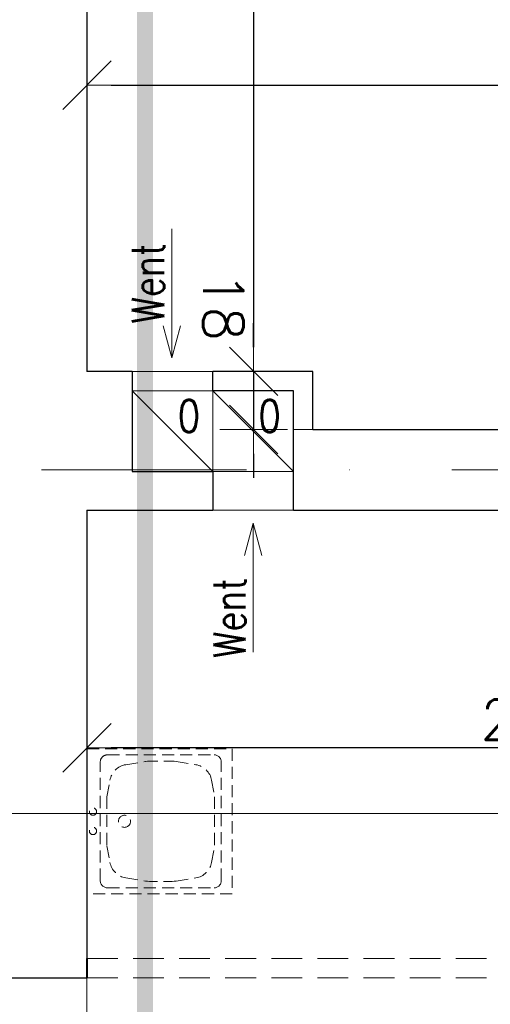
# Model space of a CAD drawing. Header units: millimetres. Extents: x 23192 to 177760, y -399809 to -79279.
# Tile 133 of 256: x 51683 to 51829, y -194805 to -194500. Entities that reach past the tile are written whole.
import ezdxf

# ---------------------------------------------------------------- set-up
doc = ezdxf.new("R2010")
doc.units = ezdxf.units.MM
for name, pattern in [('CARKOVANA', [7.5, 5, -2.5]), ('DASHDOT', [25.4, 12.7, -6.35, 0, -6.35]), ('HIDDEN2', [4.7625, 3.175, -1.5875]), ('STRICHLINIE', [0.75, 0.5, -0.25])]:
    doc.linetypes.add(name, pattern=pattern)
doc.layers.get('0').update_dxf_attribs({"lineweight": 0})
for name, color, linetype, lineweight in [('!! 0_ Istn-sciany', 3, 'Continuous', 30), ('!! 0_ Istn-widok', 1, 'Continuous', 15), ('!! 0_Istn-went', 5, 'Continuous', 13), ('!! 1_PROJ Sciany', 2, 'Continuous', 40), ('!! wymiary osi', 250, 'Continuous', 9), ('0-osie-liniA', 14, 'DASHDOT', 5)]:
    doc.layers.add(name, color=color, linetype=linetype, lineweight=lineweight)
doc.layers.add('!! 0_ramki', color=66, linetype='Continuous', lineweight=9, plot=False)
doc.layers.add('!! 1_Wyburzenia', color=252, linetype='CARKOVANA', lineweight=13, true_color=0x696969)
doc.styles.add('ARCHETYP', font='romans.shx', dxfattribs={"height": 15})
doc.styles.add('TXT', font='simplex.shx')
doc.dimstyles.new('DIM50', dxfattribs={"dimscale": 5, "dimtxt": 2.5, "dimasz": 1.5, "dimexe": 0, "dimexo": 0, "dimgap": 0.5, "dimtad": 1, "dimdec": 4, "dimrnd": 0.5, "dimdsep": 46, "dimtxsty": 'TXT', "dimblk1": 'TICK1', "dimblk2": 'TICK1', "dimsah": 1, "dimcen": 0, "dimse1": 1, "dimse2": 1, "dimclrd": 1, "dimclre": 7, "dimclrt": 9, "dimadec": 0, "dimazin": 0, "dimtfac": 1, "dimtdec": 4, "dimtmove": 2, "dimatfit": 3, "dimldrblk": 'TICK1', "dimfxl": 1, "dimtolj": 1, "dimarcsym": 0})

# ---------------------------------------------------------------- blocks, each defined once
blk = doc.blocks.new('A$C04090CF1')
for p, q in [((0, 60), (60, 60)), ((0, 0), (0, 60)), ((60, 60), (60, 0)), ((54.5, 55.5), (5.5, 55.5)), ((2.5, 8.5), (2.5, 52.5)), ((13.04, 51.51), (19.82, 52.74)), ((46.96, 51.51), (40.18, 52.74)), ((57.5, 8.5), (57.5, 52.5)), ((5.22, 36.82), (6.58, 44.95)), ((54.78, 36.82), (53.42, 44.95)), ((6.58, 16.05), (5.22, 24.18)), ((53.42, 16.05), (54.78, 24.18)), ((19.82, 8.26), (13.04, 9.49)), ((40.18, 8.26), (46.96, 9.49)), ((54.5, 5.5), (5.5, 5.5)), ((60, 0), (0, 0))]:
    blk.add_line(p, q)
for points in [[(19.82, 52.74), (40.18, 52.74)], [(19.82, 8.26), (40.18, 8.26)]]:
    blk.add_lwpolyline(points)
for centre, radius in [((30, 15.5), 2.5), ((26, 2.48), 1.5), ((34, 2.48), 1.5)]:
    blk.add_circle(centre, radius)
for centre, radius, start, end in [((5.5, 52.5), 3, 90, 180), ((54.5, 52.5), 3, 0, 90), ((14.47, 43.64), 8, 100.3048, 170.5377), ((45.53, 43.64), 8, 9.4623, 79.6952), ((188.36, 30.5), 183.25, 178.0251, 181.9749), ((-128.36, 30.5), 183.25, 358.0251, 1.9749), ((14.47, 17.36), 8, 189.4623, 259.6952), ((45.53, 17.36), 8, 280.3048, 350.5377), ((5.5, 8.5), 3, 180, 270), ((54.5, 8.5), 3, 270, 0)]:
    blk.add_arc(centre, radius, start, end)
blk = doc.blocks.new('A$C1F8E0840')
at = {"linetype": 'Continuous', "xscale": 0.75, "yscale": 0.75, "zscale": 0.75}
blk.add_blockref('A$C04090CF1', (-22.5, 0), dxfattribs=at)
blk = doc.blocks.new('BLOK OSI')
at = {"layer": '0-osie-liniA', "ltscale": 5}
blk.add_lwpolyline([(48639.25763, -194702.0883), (55442.2848, -194702.0883)], dxfattribs=at)
blk = doc.blocks.new('TICK1')
at = {"color": 0}
for p, q in [((0, -1.4), (0, 1.4)), ((0, 0), (-1, 0))]:
    blk.add_line(p, q, dxfattribs=at)
at = {"color": 2}
blk.add_line((-1, -1), (1, 1), dxfattribs=at)
blk = doc.blocks.new('*D2605')
at = {"layer": '!! wymiary osi', "color": 1, "lineweight": -2, "transparency": 16777216}
blk.add_line((51711.21, -194519.81), (52447.21, -194519.81), dxfattribs=at)
at = {"layer": 'DEFPOINTS', "color": 0, "transparency": 16777216}
for p in [(52454.71, -194519.81), (51703.71, -194576.55), (52454.71, -194594.55)]:
    blk.add_point(p, dxfattribs=at)
at = {"layer": '!! wymiary osi', "color": 1, "lineweight": -2, "transparency": 16777216, "xscale": 7.5, "yscale": 7.5, "zscale": 7.5, "rotation": 180}
blk.add_blockref('TICK1', (51703.71, -194519.81), dxfattribs=at)
at = {"layer": '!! wymiary osi', "color": 1, "lineweight": -2, "transparency": 16777216, "xscale": 7.5, "yscale": 7.5, "zscale": 7.5}
blk.add_blockref('TICK1', (52454.71, -194519.81), dxfattribs=at)
at = {"layer": '!! wymiary osi', "color": 9, "transparency": 16777216, "insert": (52079.21, -194511.06), "char_height": 12.5, "attachment_point": 5, "style": 'TXT'}
blk.add_mtext('\\A1;751', dxfattribs=at)
blk = doc.blocks.new('*D2611')
at = {"layer": '!! wymiary osi', "color": 1, "lineweight": -2, "transparency": 16777216}
blk.add_line((51972.21, -194725.3), (51711.21, -194725.3), dxfattribs=at)
at = {"layer": 'DEFPOINTS', "color": 0, "transparency": 16777216}
for p in [(51979.71, -194710.59), (51703.71, -194721.09), (51703.71, -194725.3)]:
    blk.add_point(p, dxfattribs=at)
at = {"layer": '!! wymiary osi', "color": 1, "lineweight": -2, "transparency": 16777216, "xscale": 7.5, "yscale": 7.5, "zscale": 7.5, "rotation": 180}
blk.add_blockref('TICK1', (51703.71, -194725.3), dxfattribs=at)
at = {"layer": '!! wymiary osi', "color": 1, "lineweight": -2, "transparency": 16777216, "xscale": 7.5, "yscale": 7.5, "zscale": 7.5}
blk.add_blockref('TICK1', (51979.71, -194725.3), dxfattribs=at)
at = {"layer": '!! wymiary osi', "color": 9, "transparency": 16777216, "insert": (51841.71, -194716.55), "char_height": 12.5, "attachment_point": 5, "style": 'TXT'}
blk.add_mtext('\\A1;276', dxfattribs=at)
blk = doc.blocks.new('*D4123')
at = {"layer": '!! wymiary osi', "color": 1, "lineweight": -2, "transparency": 16777216}
blk.add_line((51755.33, -194359.09), (51755.33, -194601.09), dxfattribs=at)
at = {"layer": 'DEFPOINTS', "color": 0, "transparency": 16777216}
for p in [(51716.71, -194351.59), (51703.71, -194608.59), (51755.33, -194608.59)]:
    blk.add_point(p, dxfattribs=at)
at = {"layer": '!! wymiary osi', "color": 1, "lineweight": -2, "transparency": 16777216, "xscale": 7.5, "yscale": 7.5, "zscale": 7.5}
for p, rotation in [((51755.33, -194351.59), 90), ((51755.33, -194608.59), 270)]:
    blk.add_blockref('TICK1', p, dxfattribs=dict(at, rotation=rotation))
at = {"layer": '!! wymiary osi', "color": 9, "transparency": 16777216, "insert": (51764.08, -194480.09), "char_height": 12.5, "attachment_point": 5, "rotation": 270, "style": 'TXT'}
blk.add_mtext('\\A1;257', dxfattribs=at)
blk = doc.blocks.new('*D4124')
at = {"layer": '!! wymiary osi', "color": 1, "lineweight": -2, "transparency": 16777216}
for p, q in [((51755.33, -194601.09), (51755.33, -194593.59)), ((51755.33, -194608.59), (51755.33, -194626.59)), ((51755.33, -194634.09), (51755.33, -194641.59))]:
    blk.add_line(p, q, dxfattribs=at)
at = {"layer": 'DEFPOINTS', "color": 0, "transparency": 16777216}
for p in [(51703.71, -194608.59), (51755.33, -194626.59), (51773.71, -194626.59)]:
    blk.add_point(p, dxfattribs=at)
at = {"layer": '!! wymiary osi', "color": 1, "lineweight": -2, "transparency": 16777216, "xscale": 7.5, "yscale": 7.5, "zscale": 7.5}
for p, rotation in [((51755.33, -194608.59), 270), ((51755.33, -194626.59), 90)]:
    blk.add_blockref('TICK1', p, dxfattribs=dict(at, rotation=rotation))
at = {"layer": '!! wymiary osi', "color": 9, "transparency": 16777216, "insert": (51745.95, -194588.46), "char_height": 12.5, "attachment_point": 5, "rotation": 270, "style": 'TXT'}
blk.add_mtext('\\A1;18', dxfattribs=at)

msp = doc.modelspace()

# ---------------------------------------------------------------- linework, layer by layer
at = {"layer": '!! 0_ Istn-sciany'}
for points in [[(51703.71142, -194351.5883), (51703.71142, -194608.5883)], [(51717.71142, -194608.5883), (51703.71142, -194608.5883)], [(51717.71142, -194608.5883), (51717.71142, -194639.5883)], [(51767.71142, -194608.5883), (51742.71142, -194608.5883)], [(51742.71142, -194614.5883), (51742.71142, -194608.5883)], [(51773.71142, -194608.5883), (51767.71142, -194608.5883)], [(51773.71142, -194626.5883), (51773.71142, -194608.5883)], [(51767.71142, -194614.5883), (51742.71142, -194614.5883)], [(51767.71142, -194651.5883), (51767.71142, -194614.5883)], [(51773.71142, -194626.5883), (52454.71142, -194626.5883)], [(51717.71142, -194639.5883), (51742.71142, -194639.5883)], [(51742.71142, -194639.5883), (51742.71142, -194651.5883)], [(51703.71142, -194651.5883), (51742.71142, -194651.5883)], [(51703.71142, -194651.5883), (51703.71142, -194790.5883)], [(51767.71142, -194651.5883), (51979.71142, -194651.5883)], [(51221.21802, -194796.5883), (51703.71142, -194796.5883)]]:
    msp.add_lwpolyline(points, dxfattribs=at)
at = {"layer": '!! 0_ Istn-widok'}
for points in [[(51773.71142, -194626.5883), (51767.71142, -194626.5883)], [(51703.71142, -194796.5883), (51703.71142, -194926.5883)]]:
    msp.add_lwpolyline(points, dxfattribs=at)
at = {"layer": '!! 0_Istn-went'}
for points in [[(51729.964, -194564.36529), (51729.964, -194604.41181)], [(51729.964, -194604.41181), (51727.2845, -194594.41181)], [(51729.964, -194604.41181), (51732.64349, -194594.41181)], [(51717.71142, -194608.5883), (51742.71142, -194608.5883)], [(51717.71142, -194614.5883), (51742.71142, -194639.5883)], [(51742.71142, -194614.5883), (51767.71142, -194639.5883)], [(51742.71142, -194651.5883), (51767.71142, -194651.5883)], [(51755.21142, -194655.64023), (51752.53193, -194665.64023)], [(51755.21142, -194695.68676), (51755.21142, -194655.64023)], [(51755.21142, -194655.64023), (51757.89092, -194665.64023)]]:
    msp.add_lwpolyline(points, dxfattribs=at)
for points in [[(51717.71142, -194639.5883), (51742.71142, -194639.5883), (51742.71142, -194614.5883), (51717.71142, -194614.5883)], [(51742.71142, -194639.5883), (51767.71142, -194639.5883), (51767.71142, -194614.5883), (51742.71142, -194614.5883)]]:
    msp.add_lwpolyline(points, close=True, dxfattribs=at)
at = {"layer": '!! 0_ramki'}
msp.add_lwpolyline([(51280.42916, -198945.67237), (51280.42916, -194745.67237), (54250.42916, -194745.67237), (54250.42916, -198945.67237)], close=True, dxfattribs=at)
at = {"layer": '!! 1_PROJ Sciany', "color": 92, "linetype": 'STRICHLINIE', "ltscale": 25, "true_color": 0x00c200, "const_width": 5}
msp.add_lwpolyline([(52004.71142, -195582.5883), (53173.71142, -195582.5883), (53173.71142, -195567.04591), (54961.71142, -195569.58121), (54961.71142, -194921.5883), (54974.71142, -194921.5883), (54974.71142, -194356.5883), (54755.71142, -194356.5883), (54755.71142, -194956.5883), (53237.71142, -194956.5883), (53237.71142, -194656.5883), (52860.74164, -194656.5883), (52856.74164, -193996.5883), (51721.71142, -193996.5883), (51721.71142, -194956.5883), (51366.71142, -194956.5883), (51366.71142, -195088.5883), (51108.71142, -195088.5883), (51108.71142, -195582.5883)], close=True, dxfattribs=at)
at = {"layer": '!! 1_PROJ Sciany'}
msp.add_lwpolyline([(51703.71142, -194790.5883), (51703.71142, -194796.5883)], dxfattribs=at)
at = {"layer": '!! 1_Wyburzenia', "linetype": 'HIDDEN2', "ltscale": 3}
for points in [[(51703.71142, -194790.5883), (52004.71142, -194790.5883)], [(51703.71142, -194796.5883), (51979.71142, -194796.5883)]]:
    msp.add_lwpolyline(points, dxfattribs=at)

# ---------------------------------------------------------------- block references
at = {"layer": '!! 1_Wyburzenia', "linetype": 'HIDDEN2', "ltscale": 3, "rotation": 270}
msp.add_blockref('A$C1F8E0840', (51703.71142, -194748.0883), dxfattribs=at)
at = {"layer": '!! wymiary osi'}
msp.add_blockref('BLOK OSI', (0, 63), dxfattribs=at)

# ---------------------------------------------------------------- texts
at = {"layer": '!! 0_Istn-went', "style": 'ARCHETYP', "width": 0.8}
for s, rotation, p in [('Went', 90, (51727.63377, -194593.74206)), ('0', 0, (51731.87286, -194627.41077)), ('0', 0, (51756.87286, -194627.41077)), ('Went', 90, (51752.8812, -194697.47365))]:
    msp.add_text(s, height=10, rotation=rotation, dxfattribs=at).set_placement(p)

# ---------------------------------------------------------------- dimensions: what is measured, and where the dimension line sits
at = {"layer": '!! wymiary osi'}
dim = msp.add_linear_dim(base=(51755.32764, -194608.5883), p1=(51716.71142, -194351.5883), p2=(51703.71142, -194608.5883), angle=270, dimstyle='DIM50', dxfattribs=at)
dim.commit()
dim.dimension.update_dxf_attribs({"geometry": '*D4123', "text_midpoint": (51764.07764, -194480.0883)})
for base, p1, p2, picture, middle in [((52454.71142, -194519.8065), (51703.71142, -194576.5469), (52454.71142, -194594.5469), '*D2605', (52079.21142, -194511.0565)), ((51703.71142, -194725.30054), (51979.71142, -194710.5883), (51703.71142, -194721.0883), '*D2611', (51841.71142, -194716.55054))]:
    dim = msp.add_linear_dim(base=base, p1=p1, p2=p2, dimstyle='DIM50', dxfattribs=at)
    dim.commit()
    dim.dimension.update_dxf_attribs({"geometry": picture, "text_midpoint": middle})
dim = msp.add_linear_dim(base=(51755.32764, -194626.5883), p1=(51703.71142, -194608.5883), p2=(51773.71142, -194626.5883), angle=270, dimstyle='DIM50', dxfattribs=at)
dim.commit()
dim.dimension.update_dxf_attribs({"geometry": '*D4124', "text_midpoint": (51745.94528, -194588.45664), "dimtype": 160})

doc.saveas('drawing.dxf')
